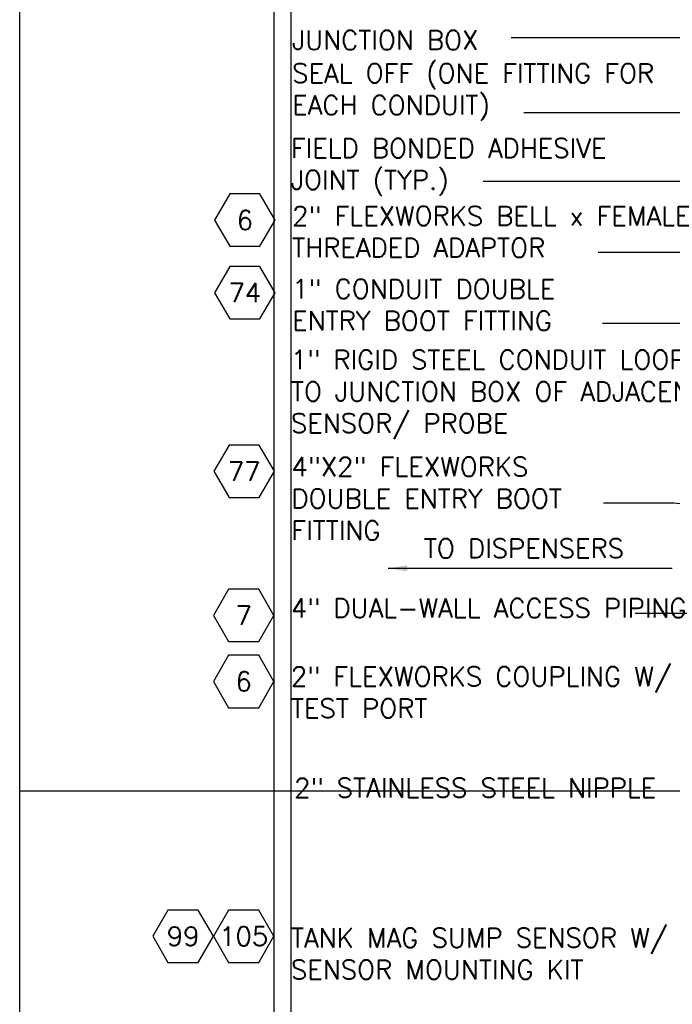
# Model space of a CAD drawing. Extents: x -750 to 90, y 3202 to 3394.
# Tile 2 of 72: x -750 to -712, y 3285 to 3343. Entities that reach past the tile are written whole.
import ezdxf
from ezdxf.enums import TextEntityAlignment as Align

# ---------------------------------------------------------------- set-up
doc = ezdxf.new("R2010")
doc.units = 0
doc.header["$MEASUREMENT"] = 0
doc.layers.get('0').update_dxf_attribs({"linetype": 'CONTINUOUS'})
doc.layers.add('FREEZE-ALWAYS', color=7, linetype='CONTINUOUS')
doc.layers.add('TEXT', color=3, linetype='CONTINUOUS')
doc.layers.add('FREEZE-LINES', color=8, linetype='CONTINUOUS', plot=False)
doc.styles.add('GM2-3$0$SIMPLEX', font='simplex.shx')
doc.styles.add('SIMPLEX', font='simplex')
doc.dimstyles.new('DIM12', dxfattribs={"dimscale": 12, "dimtxt": 0.09375, "dimasz": 0.09375, "dimexe": 0.0625, "dimexo": 0.0625, "dimgap": 0.0625, "dimtad": 1, "dimdec": 4, "dimzin": 3, "dimdsep": 46, "dimlunit": 4, "dimtxsty": 'SIMPLEX', "dimcen": 0, "dimclrd": 3, "dimclre": 3, "dimclrt": 3, "dimadec": 0, "dimazin": 0, "dimtfac": 1, "dimtdec": 4, "dimtmove": 0, "dimatfit": 3, "dimfxl": 1, "dimfrac": 2, "dimtolj": 1, "dimtzin": 3, "dimarcsym": 0})

# ---------------------------------------------------------------- blocks, each defined once
blk = doc.blocks.new('HEX')
at = {"color": 3}
blk.add_lwpolyline([(-0.0577, 0.1), (-0.1155, 0), (-0.0577, -0.1), (0.0577, -0.1), (0.1155, 0), (0.0577, 0.1)], close=True, dxfattribs=at)
at = {"color": 3, "style": 'SIMPLEX'}
blk.add_attdef('D#', text='', height=0.08, dxfattribs=at).set_placement((0, 0), align=Align.MIDDLE)

msp = doc.modelspace()

# ---------------------------------------------------------------- linework, layer by layer
at = {"layer": 'FREEZE-ALWAYS', "color": 60, "linetype": 'Continuous'}
msp.add_lwpolyline([(-750.08631, 3393.81703), (-486.08631, 3393.81703), (-486.08631, 3201.81703), (-750.08631, 3201.81703)], close=True, dxfattribs=at)
at = {"layer": 'FREEZE-LINES', "color": 8, "linetype": 'Continuous'}
for p, q in [((-735.08631, 3393.81703), (-735.08631, 3253.50724)), ((-734.08631, 3393.81703), (-734.08631, 3253.50724)), ((-750.08631, 3297.88731), (-618.08631, 3297.88731))]:
    msp.add_line(p, q, dxfattribs=at)

# ---------------------------------------------------------------- block references
at = {"layer": 'TEXT'}
ref = msp.add_blockref('HEX', (-736.80184, 3331.53015), dxfattribs=dict(at, xscale=15.46987781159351, yscale=15.46987781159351, zscale=15.46987781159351))
ref.add_attrib('D#', '6', dxfattribs={"layer": '0', "height": 1.125, "style": 'SIMPLEX'}).set_placement((-736.80184, 3331.53015), align=Align.MIDDLE)
ref = msp.add_blockref('HEX', (-736.80184, 3327.24845), dxfattribs=dict(at, xscale=15.46987781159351, yscale=15.46987781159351, zscale=15.46987781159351))
ref.add_attrib('D#', '74', dxfattribs={"layer": '0', "height": 1.125, "style": 'SIMPLEX'}).set_placement((-736.80184, 3327.24845), align=Align.MIDDLE)
ref = msp.add_blockref('HEX', (-736.84358, 3316.72158), dxfattribs=dict(at, xscale=15.46987781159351, yscale=15.46987781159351, zscale=15.46987781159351))
ref.add_attrib('D#', '77', dxfattribs={"layer": '0', "height": 1.125, "style": 'SIMPLEX'}).set_placement((-736.84358, 3316.72158), align=Align.MIDDLE)
ref = msp.add_blockref('HEX', (-736.87262, 3308.2265), dxfattribs=dict(at, xscale=15.46987781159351, yscale=15.46987781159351, zscale=15.46987781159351))
ref.add_attrib('D#', '7', dxfattribs={"layer": '0', "height": 1.125, "style": 'SIMPLEX'}).set_placement((-736.87262, 3308.2265), align=Align.MIDDLE)
ref = msp.add_blockref('HEX', (-736.87262, 3304.33314), dxfattribs=dict(at, xscale=15.46987781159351, yscale=15.46987781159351, zscale=15.46987781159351))
ref.add_attrib('D#', '6', dxfattribs={"layer": '0', "height": 1.125, "style": 'SIMPLEX'}).set_placement((-736.87262, 3304.33314), align=Align.MIDDLE)
ref = msp.add_blockref('HEX', (-740.44524, 3289.31275), dxfattribs=dict(at, xscale=15.46987781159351, yscale=15.46987781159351, zscale=15.46987781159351))
ref.add_attrib('D#', '99', dxfattribs={"layer": '0', "height": 1.125, "style": 'SIMPLEX'}).set_placement((-740.44524, 3289.31275), align=Align.MIDDLE)
ref = msp.add_blockref('HEX', (-736.87262, 3289.31275), dxfattribs=dict(at, xscale=15.46987781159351, yscale=15.46987781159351, zscale=15.46987781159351))
ref.add_attrib('D#', '105', dxfattribs={"layer": '0', "height": 1.125, "style": 'SIMPLEX'}).set_placement((-736.87262, 3289.31275), align=Align.MIDDLE)

# ---------------------------------------------------------------- texts
at = {"layer": 'TEXT', "char_height": 1.125, "attachment_point": 1}
for s, insert, width, style in [('JUNCTION BOX', (-734.01553, 3342.70404), 30.6940476, 'SIMPLEX'), ('\\pt2.16;SEAL OFF (ONE FITTING FOR EACH CONDUIT)', (-734.01553, 3340.74876), 25.722339, 'SIMPLEX'), ('FIELD BONDED ADHESIVE JOINT (TYP.)', (-734.08631, 3336.33359), 21.4367467, 'SIMPLEX'), ('\\pt2.16;2" FLEXWORKS BELL x FEMALE THREADED ADAPTOR', (-734.01553, 3332.33731), 27.4154422, 'SIMPLEX'), ('\\pt2.16;1" CONDUIT DOUBLE ENTRY BOOT FITTING', (-734.01553, 3328.03545), 20.7147051, 'SIMPLEX'), ('\\pt2.16;1" RIGID STEEL CONDUIT LOOPED TO JUNCTION BOX OF ADJACENT SENSOR/ PROBE', (-734.08631, 3323.86446), 28.8044965, 'SIMPLEX'), ('\\pt2.16;4"X2" FLEXWORKS DOUBLE ENTRY BOOT FITTING', (-734.05727, 3317.55118), 21.6240354, 'SIMPLEX'), ('\\pt2.16;4" DUAL-WALL ACCESS PIPING', (-734.08631, 3309.21778), 23.9080907, 'SIMPLEX'), ('\\pt2.16;2" FLEXWORKS COUPLING W/ TEST PORT', (-734.08631, 3305.18567), 24.7488798, 'SIMPLEX'), ('\\pt2.16,16.875;2" STAINLESS STEEL NIPPLE', (-733.89247, 3298.62538), 24.5548695, 'GM2-3$0$SIMPLEX'), ('TANK MAG SUMP SENSOR W/ SENSOR MOUNTING KIT', (-734.08631, 3289.78115), 24.5263574, 'SIMPLEX')]:
    msp.add_mtext(s, dxfattribs=dict(at, insert=insert, width=width, style=style))
at = {"layer": 'TEXT', "linetype": 'Continuous', "insert": (-726.24596, 3312.73519), "char_height": 1.125, "width": 15.8502653, "attachment_point": 1, "style": 'SIMPLEX'}
msp.add_mtext('TO DISPENSERS', dxfattribs=at)

# ---------------------------------------------------------------- leaders
at = {"layer": 'TEXT'}
for points in [[(-685.42583, 3333.31176), (-700.54565, 3342.273), (-721.10031, 3342.273)], [(-686.06657, 3327.93589), (-703.48811, 3337.85222), (-720.33851, 3337.85222)], [(-686.28978, 3312.31689), (-704.8199, 3329.62821), (-715.95736, 3329.62821)], [(-696.53615, 3313.25992), (-711.49742, 3314.83954), (-715.64854, 3314.83954)], [(-728.34775, 3311.00197), (-716.9114, 3311.00197), (-711.60315, 3311.00197)], [(-705.95063, 3309.96023), (-708.16942, 3308.33533), (-713.78005, 3308.33533)]]:
    msp.add_leader(points, dimstyle='DIM12', dxfattribs=at)
at = {"layer": 'TEXT', "linetype": 'Continuous'}
for points in [[(-696.23516, 3328.13499), (-704.90852, 3333.81063), (-722.74373, 3333.81063)], [(-696.66218, 3318.9091), (-704.59664, 3325.43056), (-715.70348, 3325.43056)]]:
    msp.add_leader(points, dimstyle='DIM12', override={"dimgap": 0.0625, "dimtad": 0}, dxfattribs=at)

doc.saveas('drawing.dxf')
